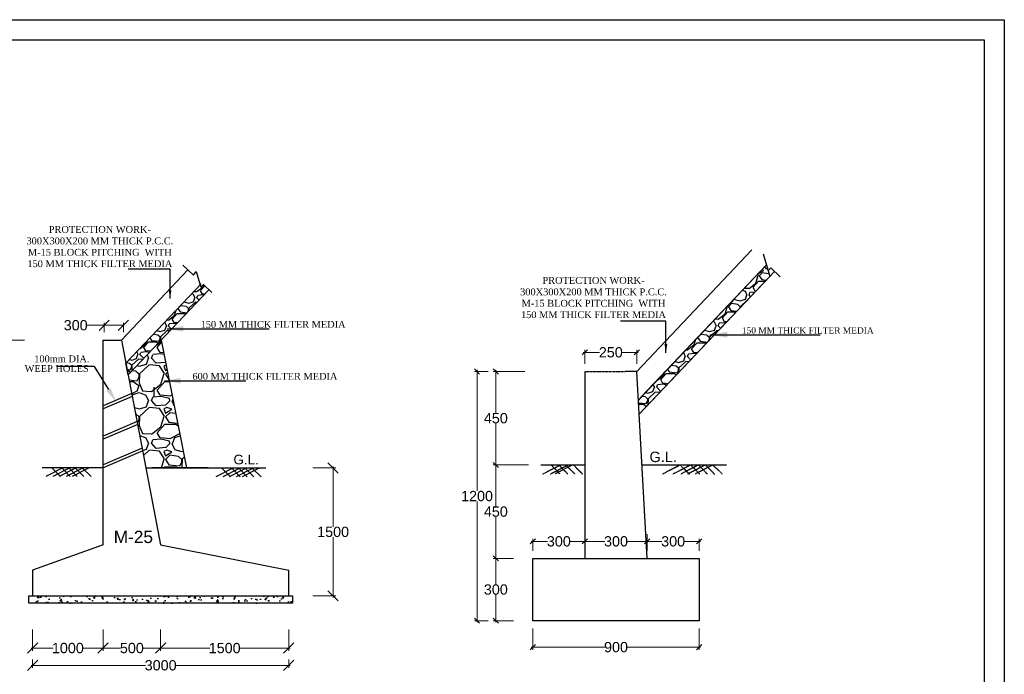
# Model space of a CAD drawing. Header units: inches. Extents: x 14126674 to 42230143, y -2093187 to -1851978.
# Tile 5 of 5: x 14431031 to 14622915, y -1979646 to -1851978. Entities that reach past the tile are written whole.
import ezdxf

# ---------------------------------------------------------------- set-up
doc = ezdxf.new("R2010")
doc.units = ezdxf.units.IN
doc.header["$MEASUREMENT"] = 0
doc.linetypes.add('DASHED2', pattern=[0.375, 0.25, -0.125])
doc.styles.get("Standard").update_dxf_attribs({"font": 'arial.ttf'})
doc.dimstyles.get("Standard").update_dxf_attribs({"dimtxt": 800, "dimasz": 500, "dimexe": 300, "dimexo": 50, "dimgap": 0.09, "dimtad": 0, "dimtih": 1, "dimtoh": 1, "dimdec": 0, "dimzin": 0, "dimdsep": 46, "dimtxsty": 'Standard', "dimblk": 'OBLIQUE', "dimcen": 0.09, "dimdle": 300, "dimclrd": 60, "dimclre": 61, "dimadec": 0, "dimazin": 0, "dimtfac": 1, "dimtdec": 0, "dimtofl": 0, "dimtmove": 0, "dimatfit": 3, "dimfxl": 1, "dimtolj": 1, "dimtzin": 0, "dimlwd": 9, "dimlwe": 9, "dimarcsym": 0})

# ---------------------------------------------------------------- blocks, each defined once
blk = doc.blocks.new('_Oblique')
at = {"color": 0, "linetype": 'ByBlock', "lineweight": -2}
blk.add_line((-0.5, -0.5), (0.5, 0.5), dxfattribs=at)
blk = doc.blocks.new('*D2005')
at = {"color": 5, "lineweight": 9, "transparency": 16777216}
for p, q in [((14458504, -1970897), (14458504, -1975035)), ((14483452, -1970897), (14483452, -1975035)), ((14458204, -1974535), (14468089, -1974535)), ((14483752, -1974535), (14473867, -1974535))]:
    blk.add_line(p, q, dxfattribs=at)
at = {"layer": 'Defpoints', "color": 0, "transparency": 16777216}
for p in [(14458504, -1969397), (14483452, -1969397), (14458504, -1974535)]:
    blk.add_point(p, dxfattribs=at)
at = {"color": 5, "lineweight": 9, "transparency": 16777216, "xscale": 2000, "yscale": 2000, "zscale": 2000, "rotation": 180}
blk.add_blockref('_Oblique', (14458504, -1974535), dxfattribs=at)
at = {"color": 5, "lineweight": 9, "transparency": 16777216, "xscale": 2000, "yscale": 2000, "zscale": 2000}
blk.add_blockref('_Oblique', (14483452, -1974535), dxfattribs=at)
at = {"color": 0, "transparency": 16777216, "insert": (14470978, -1974535), "char_height": 2000, "attachment_point": 5}
blk.add_mtext('\\A1;1500', dxfattribs=at)
blk = doc.blocks.new('*D2006')
at = {"color": 5, "lineweight": 9, "transparency": 16777216}
for p, q in [((14447277, -1972536), (14447277, -1975035)), ((14458504, -1972976), (14458504, -1975035)), ((14446977, -1974535), (14450685, -1974535)), ((14458804, -1974535), (14455097, -1974535))]:
    blk.add_line(p, q, dxfattribs=at)
at = {"layer": 'Defpoints', "color": 0, "transparency": 16777216}
for p in [(14447277, -1971036), (14458504, -1971476), (14447277, -1974535)]:
    blk.add_point(p, dxfattribs=at)
at = {"color": 5, "lineweight": 9, "transparency": 16777216, "xscale": 2000, "yscale": 2000, "zscale": 2000, "rotation": 180}
blk.add_blockref('_Oblique', (14447277, -1974535), dxfattribs=at)
at = {"color": 5, "lineweight": 9, "transparency": 16777216, "xscale": 2000, "yscale": 2000, "zscale": 2000}
blk.add_blockref('_Oblique', (14458504, -1974535), dxfattribs=at)
at = {"color": 0, "transparency": 16777216, "insert": (14452891, -1974535), "char_height": 2000, "attachment_point": 5}
blk.add_mtext('\\A1;500', dxfattribs=at)
blk = doc.blocks.new('*D2007')
at = {"color": 5, "lineweight": 9, "transparency": 16777216}
for p, q in [((14433556, -1970897), (14433556, -1975035)), ((14447277, -1970897), (14447277, -1975035)), ((14433256, -1974535), (14437528, -1974535)), ((14447577, -1974535), (14443306, -1974535))]:
    blk.add_line(p, q, dxfattribs=at)
at = {"layer": 'Defpoints', "color": 0, "transparency": 16777216}
for p in [(14433556, -1969397), (14447277, -1969397), (14447277, -1974535)]:
    blk.add_point(p, dxfattribs=at)
at = {"color": 5, "lineweight": 9, "transparency": 16777216, "xscale": 2000, "yscale": 2000, "zscale": 2000, "rotation": 180}
blk.add_blockref('_Oblique', (14433556, -1974535), dxfattribs=at)
at = {"color": 5, "lineweight": 9, "transparency": 16777216, "xscale": 2000, "yscale": 2000, "zscale": 2000}
blk.add_blockref('_Oblique', (14447277, -1974535), dxfattribs=at)
at = {"color": 0, "transparency": 16777216, "insert": (14440417, -1974535), "char_height": 2000, "attachment_point": 5}
blk.add_mtext('\\A1;1000', dxfattribs=at)
blk = doc.blocks.new('*D2009')
at = {"color": 5, "lineweight": 9, "transparency": 16777216}
for p, q in [((14431998, -1914451), (14425901, -1914451)), ((14426401, -1914151), (14426401, -1933388)), ((14426401, -1954667), (14426401, -1935430)), ((14427729, -1954367), (14425901, -1954367))]:
    blk.add_line(p, q, dxfattribs=at)
at = {"layer": 'Defpoints', "color": 0, "transparency": 16777216}
for p in [(14426401, -1914451), (14433498, -1914451), (14429229, -1954367)]:
    blk.add_point(p, dxfattribs=at)
at = {"color": 5, "lineweight": 9, "transparency": 16777216, "xscale": 2000, "yscale": 2000, "zscale": 2000}
for p, rotation in [((14426401, -1914451), 90), ((14426401, -1954367), 270)]:
    blk.add_blockref('_Oblique', p, dxfattribs=dict(at, rotation=rotation))
at = {"color": 0, "transparency": 16777216, "insert": (14426401, -1934409), "char_height": 2000, "attachment_point": 5}
blk.add_mtext('\\A1;2400', dxfattribs=at)
blk = doc.blocks.new('*D2011')
at = {"color": 5, "lineweight": 9, "transparency": 16777216}
for p, q in [((14488179, -1939399), (14492612, -1939399)), ((14492112, -1939099), (14492112, -1950851)), ((14492112, -1964647), (14492112, -1952894)), ((14488179, -1964347), (14492612, -1964347))]:
    blk.add_line(p, q, dxfattribs=at)
at = {"layer": 'Defpoints', "color": 0, "transparency": 16777216}
for p in [(14486679, -1939399), (14492112, -1939399), (14486679, -1964347)]:
    blk.add_point(p, dxfattribs=at)
at = {"color": 5, "lineweight": 9, "transparency": 16777216, "xscale": 2000, "yscale": 2000, "zscale": 2000}
for p, rotation in [((14492112, -1939399), 90), ((14492112, -1964347), 270)]:
    blk.add_blockref('_Oblique', p, dxfattribs=dict(at, rotation=rotation))
at = {"color": 0, "transparency": 16777216, "insert": (14492112, -1951873), "char_height": 2000, "attachment_point": 5}
blk.add_mtext('\\A1;1500', dxfattribs=at)
blk = doc.blocks.new('*D2012')
at = {"color": 5, "lineweight": 9, "transparency": 16777216}
for p, q in [((14433256, -1977896), (14455522, -1977896)), ((14433556, -1976728), (14433556, -1978396)), ((14483752, -1977896), (14461486, -1977896)), ((14483452, -1976728), (14483452, -1978396))]:
    blk.add_line(p, q, dxfattribs=at)
at = {"layer": 'Defpoints', "color": 0, "transparency": 16777216}
for p in [(14433556, -1975228), (14483452, -1975228), (14433556, -1977896)]:
    blk.add_point(p, dxfattribs=at)
at = {"color": 5, "lineweight": 9, "transparency": 16777216, "xscale": 2000, "yscale": 2000, "zscale": 2000, "rotation": 180}
blk.add_blockref('_Oblique', (14433556, -1977896), dxfattribs=at)
at = {"color": 5, "lineweight": 9, "transparency": 16777216, "xscale": 2000, "yscale": 2000, "zscale": 2000}
blk.add_blockref('_Oblique', (14483452, -1977896), dxfattribs=at)
at = {"color": 0, "transparency": 16777216, "insert": (14458504, -1977896), "char_height": 2000, "attachment_point": 5}
blk.add_mtext('\\A1;3000', dxfattribs=at)
blk = doc.blocks.new('*D2013')
at = {"color": 5, "lineweight": 9, "transparency": 16777216}
for p, q in [((14447500, -1912951), (14447500, -1911080)), ((14451242, -1912951), (14451242, -1911080)), ((14447500, -1911580), (14444154, -1911580)), ((14451242, -1911580), (14447200, -1911580))]:
    blk.add_line(p, q, dxfattribs=at)
at = {"layer": 'Defpoints', "color": 0, "transparency": 16777216}
for p in [(14451242, -1911580), (14447500, -1914451), (14451242, -1914451)]:
    blk.add_point(p, dxfattribs=at)
at = {"color": 5, "lineweight": 9, "transparency": 16777216, "xscale": 2000, "yscale": 2000, "zscale": 2000, "rotation": 180}
blk.add_blockref('_Oblique', (14447500, -1911580), dxfattribs=at)
at = {"color": 5, "lineweight": 9, "transparency": 16777216, "xscale": 2000, "yscale": 2000, "zscale": 2000}
blk.add_blockref('_Oblique', (14451242, -1911580), dxfattribs=at)
at = {"color": 0, "transparency": 16777216, "insert": (14441949, -1911580), "char_height": 2000, "attachment_point": 5}
blk.add_mtext('\\A1;300', dxfattribs=at)
blk = doc.blocks.new('*D2020')
at = {"color": 5, "lineweight": 9, "transparency": 16777216}
for p, q in [((14531039, -1970694), (14531039, -1974854)), ((14563439, -1970694), (14563439, -1974854)), ((14530739, -1974354), (14545033, -1974354)), ((14563739, -1974354), (14549445, -1974354))]:
    blk.add_line(p, q, dxfattribs=at)
at = {"layer": 'Defpoints', "color": 0, "transparency": 16777216}
for p in [(14531039, -1969194), (14563439, -1969194), (14563439, -1974354)]:
    blk.add_point(p, dxfattribs=at)
at = {"color": 5, "lineweight": 9, "transparency": 16777216, "xscale": 1000, "yscale": 1000, "zscale": 1000, "rotation": 180}
blk.add_blockref('_Oblique', (14531039, -1974354), dxfattribs=at)
at = {"color": 5, "lineweight": 9, "transparency": 16777216, "xscale": 1000, "yscale": 1000, "zscale": 1000}
blk.add_blockref('_Oblique', (14563439, -1974354), dxfattribs=at)
at = {"color": 0, "transparency": 16777216, "insert": (14547239, -1974354), "char_height": 2000, "attachment_point": 5}
blk.add_mtext('\\A1;900', dxfattribs=at)
blk = doc.blocks.new('*D2021')
at = {"color": 5, "lineweight": 9, "transparency": 16777216}
for p, q in [((14531039, -1955544), (14531039, -1953223)), ((14541164, -1955544), (14541164, -1953223)), ((14530739, -1953723), (14533896, -1953723)), ((14541464, -1953723), (14538307, -1953723))]:
    blk.add_line(p, q, dxfattribs=at)
at = {"layer": 'Defpoints', "color": 0, "transparency": 16777216}
for p in [(14541164, -1953723), (14531039, -1957044), (14541164, -1957044)]:
    blk.add_point(p, dxfattribs=at)
at = {"color": 5, "lineweight": 9, "transparency": 16777216, "xscale": 1000, "yscale": 1000, "zscale": 1000, "rotation": 180}
blk.add_blockref('_Oblique', (14531039, -1953723), dxfattribs=at)
at = {"color": 5, "lineweight": 9, "transparency": 16777216, "xscale": 1000, "yscale": 1000, "zscale": 1000}
blk.add_blockref('_Oblique', (14541164, -1953723), dxfattribs=at)
at = {"color": 0, "transparency": 16777216, "insert": (14536101, -1953723), "char_height": 2000, "attachment_point": 5}
blk.add_mtext('\\A1;300', dxfattribs=at)
blk = doc.blocks.new('*D2022')
at = {"color": 5, "lineweight": 9, "transparency": 16777216}
for p, q in [((14553314, -1955544), (14553314, -1953223)), ((14563439, -1955544), (14563439, -1953223)), ((14553014, -1953723), (14556171, -1953723)), ((14563739, -1953723), (14560582, -1953723))]:
    blk.add_line(p, q, dxfattribs=at)
at = {"layer": 'Defpoints', "color": 0, "transparency": 16777216}
for p in [(14563439, -1953723), (14553314, -1957044), (14563439, -1957044)]:
    blk.add_point(p, dxfattribs=at)
at = {"color": 5, "lineweight": 9, "transparency": 16777216, "xscale": 1000, "yscale": 1000, "zscale": 1000, "rotation": 180}
blk.add_blockref('_Oblique', (14553314, -1953723), dxfattribs=at)
at = {"color": 5, "lineweight": 9, "transparency": 16777216, "xscale": 1000, "yscale": 1000, "zscale": 1000}
blk.add_blockref('_Oblique', (14563439, -1953723), dxfattribs=at)
at = {"color": 0, "transparency": 16777216, "insert": (14558376, -1953723), "char_height": 2000, "attachment_point": 5}
blk.add_mtext('\\A1;300', dxfattribs=at)
blk = doc.blocks.new('*D2015')
at = {"color": 5, "lineweight": 9, "transparency": 16777216}
for p, q in [((14541164, -1952322), (14541164, -1953223)), ((14553314, -1952322), (14553314, -1953223)), ((14540864, -1953723), (14545033, -1953723)), ((14553614, -1953723), (14549444, -1953723))]:
    blk.add_line(p, q, dxfattribs=at)
at = {"layer": 'Defpoints', "color": 0, "transparency": 16777216}
for p in [(14541164, -1953723), (14541164, -1953822), (14553314, -1953822)]:
    blk.add_point(p, dxfattribs=at)
at = {"color": 5, "lineweight": 9, "transparency": 16777216, "xscale": 1000, "yscale": 1000, "zscale": 1000, "rotation": 180}
blk.add_blockref('_Oblique', (14541164, -1953723), dxfattribs=at)
at = {"color": 5, "lineweight": 9, "transparency": 16777216, "xscale": 1000, "yscale": 1000, "zscale": 1000}
blk.add_blockref('_Oblique', (14553314, -1953723), dxfattribs=at)
at = {"color": 0, "transparency": 16777216, "insert": (14547239, -1953723), "char_height": 2000, "attachment_point": 5}
blk.add_mtext('\\A1;300', dxfattribs=at)
blk = doc.blocks.new('*D2023')
at = {"color": 5, "lineweight": 9, "transparency": 16777216}
for p, q in [((14540864, -1916856), (14544003, -1916856)), ((14541164, -1919094), (14541164, -1916356)), ((14551589, -1916856), (14548449, -1916856)), ((14551289, -1919094), (14551289, -1916356))]:
    blk.add_line(p, q, dxfattribs=at)
at = {"layer": 'Defpoints', "color": 0, "transparency": 16777216}
for p in [(14551289, -1916856), (14541164, -1920594), (14551289, -1920594)]:
    blk.add_point(p, dxfattribs=at)
at = {"color": 5, "lineweight": 9, "transparency": 16777216, "xscale": 1000, "yscale": 1000, "zscale": 1000, "rotation": 180}
blk.add_blockref('_Oblique', (14541164, -1916856), dxfattribs=at)
at = {"color": 5, "lineweight": 9, "transparency": 16777216, "xscale": 1000, "yscale": 1000, "zscale": 1000}
blk.add_blockref('_Oblique', (14551289, -1916856), dxfattribs=at)
at = {"color": 0, "transparency": 16777216, "insert": (14546226, -1916856), "char_height": 2000, "attachment_point": 5}
blk.add_mtext('\\A1;250', dxfattribs=at)
blk = doc.blocks.new('*D2016')
at = {"color": 5, "lineweight": 9, "transparency": 16777216}
for p, q in [((14529493, -1920594), (14523323, -1920594)), ((14523823, -1920294), (14523823, -1928685)), ((14523823, -1939119), (14523823, -1930728)), ((14530187, -1938819), (14523323, -1938819))]:
    blk.add_line(p, q, dxfattribs=at)
at = {"layer": 'Defpoints', "color": 0, "transparency": 16777216}
for p in [(14530993, -1920594), (14523823, -1938819), (14531687, -1938819)]:
    blk.add_point(p, dxfattribs=at)
at = {"color": 5, "lineweight": 9, "transparency": 16777216, "xscale": 1000, "yscale": 1000, "zscale": 1000}
for p, rotation in [((14523823, -1920594), 90), ((14523823, -1938819), 270)]:
    blk.add_blockref('_Oblique', p, dxfattribs=dict(at, rotation=rotation))
at = {"color": 0, "transparency": 16777216, "insert": (14523823, -1929706), "char_height": 2000, "attachment_point": 5}
blk.add_mtext('\\A1;450', dxfattribs=at)
blk = doc.blocks.new('*D2017')
at = {"color": 5, "lineweight": 9, "transparency": 16777216}
for p, q in [((14524618, -1938819), (14523323, -1938819)), ((14523823, -1938519), (14523823, -1946910)), ((14523823, -1957344), (14523823, -1948953)), ((14527289, -1957044), (14523323, -1957044))]:
    blk.add_line(p, q, dxfattribs=at)
at = {"layer": 'Defpoints', "color": 0, "transparency": 16777216}
for p in [(14526118, -1938819), (14523823, -1957044), (14528789, -1957044)]:
    blk.add_point(p, dxfattribs=at)
at = {"color": 5, "lineweight": 9, "transparency": 16777216, "xscale": 1000, "yscale": 1000, "zscale": 1000}
for p, rotation in [((14523823, -1938819), 90), ((14523823, -1957044), 270)]:
    blk.add_blockref('_Oblique', p, dxfattribs=dict(at, rotation=rotation))
at = {"color": 0, "transparency": 16777216, "insert": (14523823, -1947931), "char_height": 2000, "attachment_point": 5}
blk.add_mtext('\\A1;450', dxfattribs=at)
blk = doc.blocks.new('*D2018')
at = {"color": 5, "lineweight": 9, "transparency": 16777216}
for p, q in [((14525039, -1957044), (14523323, -1957044)), ((14523823, -1956744), (14523823, -1962097)), ((14523823, -1969494), (14523823, -1964141)), ((14527289, -1969194), (14523323, -1969194))]:
    blk.add_line(p, q, dxfattribs=at)
at = {"layer": 'Defpoints', "color": 0, "transparency": 16777216}
for p in [(14526539, -1957044), (14523823, -1969194), (14528789, -1969194)]:
    blk.add_point(p, dxfattribs=at)
at = {"color": 5, "lineweight": 9, "transparency": 16777216, "xscale": 1000, "yscale": 1000, "zscale": 1000}
for p, rotation in [((14523823, -1957044), 90), ((14523823, -1969194), 270)]:
    blk.add_blockref('_Oblique', p, dxfattribs=dict(at, rotation=rotation))
at = {"color": 0, "transparency": 16777216, "insert": (14523823, -1963119), "char_height": 2000, "attachment_point": 5}
blk.add_mtext('\\A1;300', dxfattribs=at)
blk = doc.blocks.new('*D2019')
at = {"color": 5, "lineweight": 9, "transparency": 16777216}
for p, q in [((14522323, -1920594), (14519662, -1920594)), ((14520162, -1920294), (14520162, -1943873)), ((14520162, -1969494), (14520162, -1945915)), ((14522323, -1969194), (14519662, -1969194))]:
    blk.add_line(p, q, dxfattribs=at)
at = {"layer": 'Defpoints', "color": 0, "transparency": 16777216}
for p in [(14523823, -1920594), (14520162, -1969194), (14523823, -1969194)]:
    blk.add_point(p, dxfattribs=at)
at = {"color": 5, "lineweight": 9, "transparency": 16777216, "xscale": 1000, "yscale": 1000, "zscale": 1000}
for p, rotation in [((14520162, -1920594), 90), ((14520162, -1969194), 270)]:
    blk.add_blockref('_Oblique', p, dxfattribs=dict(at, rotation=rotation))
at = {"color": 0, "transparency": 16777216, "insert": (14520162, -1944894), "char_height": 2000, "attachment_point": 5}
blk.add_mtext('\\A1;1200', dxfattribs=at)

msp = doc.modelspace()

# ---------------------------------------------------------------- hatches: boundary and pattern name
h = msp.add_hatch()
h.set_pattern_fill('GRAVEL', color=0, scale=6000, style=0)
h.set_pattern_definition([(228.0128, (12805712.36, -1857715.53), (-47999.98939, -54000.00805), [807.216, -79914.528]), (184.9697, (12805172.36, -1858315.53), (72000.00631, 5999.947842), [1385.208, -137135.55]), (132.5104, (12803792.36, -1858435.53), (59999.94431, -66000.05204), [976.728, -96696.192]), (267.2737, (12801452.36, -1859935.53), (5999.976106, 120000.00177), [1261.428, -124881.348]), (292.8337, (12801392.36, -1861195.53), (-30000.059433, 71999.97847), [1236.93, -122456.238]), (357.2737, (12801872.36, -1862335.53), (-120000.00177, 5999.976106), [1261.428, -124881.348]), (37.6942, (12803132.36, -1862395.53), (-78000.044074, -59999.94243), [1668.174, -165149.094]), (72.2553, (12804452.36, -1861375.53), (42000.064576, 131999.977387), [1574.928, -155917.926]), (121.4296, (12804932.36, -1859875.53), (-48000.049405, 77999.97022), [1265.7, -125304.438]), (175.2364, (12804272.36, -1858795.53), (66000.00568, -5999.9492), [1444.992, -70804.578]), (222.3974, (12802832.36, -1858675.53), (-72000.044106, -65999.952492), [1868.688, -185000.25]), (138.8141, (12807392.36, -1859995.5), (-42000.01768, 35999.98388), [637.806, -63143.064]), (171.4692, (12806912.36, -1859575.53), (77999.98971, -12000.04746), [1213.422, -120129.066]), (225, (12805712.4, -1859395.5), (-7e-13, -6000.002), [848.526, -7636.752]), (203.1986, (12805292.4, -1858675.5), (29999.9984, 12000.00795), [456.948, -45237.69]), (291.8014, (12804872.4, -1858855.5), (-5999.99946, 18000.00164), [646.218, -31664.772]), (30.9638, (12805112.4, -1859455.5), (17999.98813, 12000.0149), [1049.574, -33936.138]), (161.5651, (12806012.4, -1858915.5), (12000.0026, -5999.9904), [758.946, -18214.722]), (16.3895, (12801392.36, -1858855.53), (60000.01319, 17999.95626), [1063.2, -105257.07]), (70.3462, (12802412.36, -1858555.53), (-23999.97148, -66000.01281), [891.966, -88304.448]), (293.1986, (12806012.4, -1857715.5), (-12000.00795, 29999.9984), [913.89, -44780.748]), (343.6105, (12806372.36, -1858555.53), (-60000.01319, 17999.95626), [1063.2, -105257.07]), (339.444, (12801392.36, -1862575.5), (-30000.01107, 11999.97598), [1025.28, -50238.744]), (294.7751, (12802352.36, -1862935.53), (-29999.95314, 66000.02053), [859.068, -85047.858]), (66.8014, (12806072.4, -1863715.5), (12000.00795, 29999.9984), [913.89, -44780.748]), (17.354, (12806432.36, -1862875.53), (-78000.012115, -23999.96701), [1005.786, -99572.544]), (69.444, (12803132.36, -1863715.5), (-11999.97598, -30000.01107), [512.64, -50751.384]), (101.3099, (12805712.4, -1863715.5), (-5999.9858, 24000.0045), [305.94, -30288.174]), (165.9638, (12805652.4, -1863415.5), (18000.0033, -5999.9883), [1236.93, -23501.7]), (186.009, (12804452.36, -1863115.53), (59999.998505, 5999.995905), [1146.3, -113483.538]), (303.6901, (12805112.4, -1859995.5), (-6000.008, 11999.9973), [865.332, -20767.974]), (353.1572, (12805592.36, -1860715.53), (101999.996193, -12000.047988), [1510.764, -149565.378]), (60.9454, (12807092.36, -1860895.5), (-24000.00016, -42000.0023), [617.736, -61156.044]), (90, (12807392.4, -1860355.5), (-6000, 6000), [360, -5640]), (120.2564, (12804332.36, -1862935.53), (23999.96932, -42000.01474), [833.544, -82521.12]), (48.0128, (12803912.36, -1862215.53), (47999.98939, 54000.00805), [1614.432, -79107.312]), (0, (12804992.4, -1861015.5), (6000, 6000), [1560, -4440]), (325.3048, (12806552.36, -1861015.53), (-59999.96555, 42000.05166), [948.684, -93919.644]), (254.0546, (12807332.4, -1861555.5), (-5999.99934, -24000.00076), [873.612, -42807.048]), (207.646, (12807092.36, -1862395.53), (-113999.974843, -60000.04628), [1422.39, -140816.844]), (175.4261, (12805832.36, -1863055.53), (-78000.00335, 5999.968807), [1504.794, -148974.444])])
h.paths.add_polyline_path([(14551597.7, -1926157.7), (14551752.3, -1928939.6), (14577193.4, -1902073.6), (14576539.1, -1899819.4)])
h = msp.add_hatch()
h.set_pattern_fill('GRAVEL', color=256, scale=5544, style=0)
h.set_pattern_definition([(228.0128, (12837968.53, -1856350.87), (-44351.9902, -49896.00744), [745.868, -73841.024]), (184.9697, (12837469.57, -1856905.27), (66528.00583, 5543.951806), [1279.932, -126713.248]), (132.5104, (12836194.45, -1857016.15), (55439.94854, -60984.04809), [902.497, -89347.281]), (267.2737, (12834032.3, -1858402.15), (5543.977922, 110880.001635), [1165.56, -115390.366]), (292.8337, (12833976.85, -1859566.4), (-27720.054916, 66527.980107), [1142.923, -113149.564]), (357.2737, (12834420.37, -1860619.75), (-110880.001635, 5543.977922), [1165.56, -115390.366]), (37.6942, (12835584.61, -1860675.2), (-72072.040724, -55439.946806), [1541.393, -152597.763]), (72.2553, (12836804.3, -1859732.71), (38808.059668, 121967.979106), [1455.233, -144068.164]), (121.4296, (12837247.81, -1858346.71), (-44352.04565, 72071.972482), [1169.507, -115781.3]), (175.2364, (12836637.97, -1857348.8), (60984.00525, -5543.95306), [1335.173, -65423.43]), (222.3974, (12835307.41, -1857237.91), (-66528.040754, -60983.956103), [1726.668, -170940.231]), (138.8141, (12839520.85, -1858457.6), (-38808.01634, 33263.9851), [589.333, -58344.191]), (171.4692, (12839077.33, -1858069.5), (72071.99049, -11088.043853), [1121.202, -110999.257]), (225, (12837968.5, -1857903), (-6e-13, -5544.002), [784.038, -7056.359]), (203.1986, (12837580.45, -1857237.9), (27719.9985, 11088.00735), [422.22, -41799.626]), (291.8014, (12837192.4, -1857404.2), (-5543.9995, 16632.0015), [597.105, -29258.25]), (30.9638, (12837414.1, -1857958.6), (16631.98904, 11088.01377), [969.806, -31356.992]), (161.5651, (12838245.7, -1857459.7), (11088.0024, -5543.9911), [701.266, -16830.403]), (16.3895, (12833976.85, -1857404.23), (55440.01219, 16631.959583), [982.397, -97257.533]), (70.3462, (12834919.33, -1857127.03), (-22175.97365, -60984.01184), [824.177, -81593.31]), (293.1986, (12838245.7, -1856350.9), (-11088.00735, 27719.9985), [844.434, -41377.411]), (343.6105, (12838578.37, -1857127.03), (-55440.01219, 16631.959583), [982.397, -97257.533]), (339.444, (12833976.85, -1860841.5), (-27720.01023, 11087.9778), [947.359, -46420.6]), (294.7751, (12834863.9, -1861174.15), (-27719.9567, 60984.01897), [793.779, -78584.22]), (66.8014, (12838301.2, -1861894.9), (11088.00735, 27719.9985), [844.434, -41377.411]), (17.354, (12838633.8, -1861118.7), (-72072.011194, -22175.96952), [929.346, -92005.03]), (69.444, (12835584.6, -1861894.9), (-11087.9778, -27720.01023), [473.68, -46894.279]), (101.3099, (12837968.5, -1861894.9), (-5543.9869, 22176.0042), [282.689, -27986.273]), (165.9638, (12837913.1, -1861617.7), (16632.003, -5543.9892), [1142.923, -21715.57]), (186.009, (12836804.3, -1861340.47), (55439.99862, 5543.996216), [1059.181, -104858.789]), (303.6901, (12837414.1, -1858457.6), (-5544.0074, 11087.9975), [799.567, -19189.608]), (353.1572, (12837857.65, -1859122.87), (94247.996482, -11088.04434), [1395.946, -138198.41]), (60.9454, (12839243.65, -1859289.2), (-22176.00015, -38808.00213), [570.788, -56508.185]), (90, (12839521, -1858790), (-5544, 5544), [332.64, -5211.36]), (120.2564, (12836693.4, -1861174.15), (22175.97165, -38808.01362), [770.195, -76249.515]), (48.0128, (12836305.33, -1860508.87), (44351.9902, 49896.00744), [1491.735, -73095.156]), (0, (12837303, -1859400), (5544, 5544), [1441.44, -4102.56]), (325.3048, (12838744.7, -1859400.07), (-55439.96817, 38808.04773), [876.584, -86781.751]), (254.0546, (12839465.4, -1859899), (-5543.9994, -22176.0007), [807.217, -39553.712]), (207.646, (12839243.65, -1860675.2), (-105335.976755, -55440.042762), [1314.288, -130114.764]), (175.4261, (12838079.41, -1861285.03), (-72072.003095, 5543.971178), [1390.43, -137652.386])])
h.paths.add_polyline_path([(14466324.2, -1904154), (14466197.8, -1903718.4), (14451747.9, -1918977.6), (14452181.3, -1921241.2), (14467907, -1904634.7), (14466832.5, -1903617.2)])
h = msp.add_hatch()
h.set_pattern_fill('GRAVEL', color=256, scale=8316, style=0)
h.set_pattern_definition([(228.0128, (12838616.25, -1834867.9), (-66527.9853, -74844.01116), [1118.8, -110761.536]), (184.9697, (12837867.8, -1835699.47), (99792.008744, 8315.92771), [1919.9, -190069.872]), (132.5104, (12835955.13, -1835865.8), (83159.92281, -91476.07213), [1353.745, -134020.922]), (267.2737, (12832711.9, -1837944.8), (8315.96688, 166320.00245), [1748.34, -173085.55]), (292.8337, (12832628.73, -1839691.15), (-41580.08237, 99791.97016), [1714.385, -169724.346]), (357.2737, (12833294, -1841271.2), (-166320.00245, 8315.96688), [1748.34, -173085.55]), (37.6942, (12835040.37, -1841354.35), (-108108.061086, -83159.92021), [2312.09, -228896.644]), (72.2553, (12836869.9, -1839940.63), (58212.0895, 182951.96866), [2182.85, -216102.245]), (121.4296, (12837535.17, -1837861.63), (-66528.06848, 108107.95872), [1754.26, -173671.95]), (175.2364, (12836620.4, -1836364.75), (91476.00787, -8315.9296), [2002.76, -98135.145]), (222.3974, (12834624.57, -1836198.43), (-99792.06113, -91475.934154), [2590, -256410.347]), (138.8141, (12840944.7, -1838027.95), (-58212.0245, 49895.97766), [884, -87516.287]), (171.4692, (12840279.45, -1837445.83), (108107.98574, -16632.06578), [1681.803, -166498.885]), (225, (12838616, -1837196.4), (-9e-13, -8316.003), [1176.057, -10584.54]), (203.1986, (12838034.1, -1836198.4), (41579.99776, 16632.011), [633.33, -62699.44]), (291.8014, (12837452, -1836447.9), (-8315.9993, 24948.0023), [895.66, -43887.374]), (30.9638, (12837784.6, -1837279.5), (24947.9836, 16632.0207), [1454.71, -47035.487]), (161.5651, (12839032, -1836531), (16632.0036, -8315.9867), [1051.9, -25245.605]), (16.3895, (12832628.73, -1836447.9), (83160.01828, 24947.93937), [1473.595, -145886.3]), (70.3462, (12834042.45, -1836032.1), (-33263.96048, -91476.01776), [1236.265, -122389.965]), (293.1986, (12839032, -1834867.9), (-16632.011, 41579.99776), [1266.65, -62066.117]), (343.6105, (12839531, -1836032.1), (-83160.01828, 24947.93937), [1473.595, -145886.3]), (339.444, (12832628.7, -1841603.8), (-41580.01534, 16631.9667), [1421.04, -69630.9]), (294.7751, (12833959.3, -1842102.8), (-41579.93505, 91476.02846), [1190.67, -117876.33]), (66.8014, (12839115.2, -1843183.9), (16632.011, 41579.99776), [1266.65, -62066.117]), (17.354, (12839614.17, -1842019.63), (-108108.01679, -33263.95428), [1394.02, -138007.546]), (69.444, (12835040.4, -1843183.9), (-16631.9667, -41580.01534), [710.52, -70341.42]), (101.3099, (12838616.2, -1843183.9), (-8315.9803, 33264.0063), [424.033, -41979.41]), (165.9638, (12838533, -1842768), (24948.0045, -8315.9838), [1714.385, -32573.356]), (186.009, (12836869.9, -1842352.27), (83159.99793, 8315.99432), [1588.77, -157288.184]), (303.6901, (12837784.6, -1838028), (-8316.011, 16631.9963), [1199.35, -28784.41]), (353.1572, (12838449.93, -1839025.87), (141371.99472, -16632.06651), [2093.92, -207297.614]), (60.9454, (12840528.9, -1839275.35), (-33264.00023, -58212.0032), [856.182, -84762.277]), (90, (12840945, -1838527), (-8316, 8316), [498.96, -7817.04]), (120.2564, (12836703.57, -1842102.8), (33263.95748, -58212.02042), [1155.292, -114374.272]), (48.0128, (12836121.45, -1841104.9), (66527.9853, 74844.01116), [2237.603, -109642.734]), (0, (12837618, -1839442), (8316, 8316), [2162.16, -6153.84]), (325.3048, (12839780.5, -1839441.67), (-83159.95226, 58212.0716), [1314.876, -130172.627]), (254.0546, (12840861.6, -1840190.1), (-8315.9991, -33264.00105), [1210.826, -59330.57]), (207.646, (12840528.93, -1841354.35), (-158003.96513, -83160.06414), [1971.433, -195172.146]), (175.4261, (12838782.57, -1842269.1), (-108108.00464, 8315.956766), [2085.644, -206478.58])])
h.paths.add_polyline_path([(14458611.7, -1914450.6), (14452181.3, -1921241.2), (14455645.4, -1939398.6), (14463533.7, -1939398.6)])
h = msp.add_hatch()
h.set_pattern_fill('AR-CONC', color=256, scale=415.8, style=0)
h.set_pattern_definition([(50, (13918938.3, -1392310.7), (2982.368, -260.9234), [311.85, -3430.35]), (355, (13918938.3, -1392310.7), (-576.928, 3127.615), [249.48, -2744.28]), (100.4514, (13919187, -1392332.5), (2405.442, 2866.69), [265.032, -2915.349]), (46.1842, (13918938.3, -1391479), (4437.588, -688.228), [467.775, -5145.525]), (96.6356, (13919308, -1391536.5), (3886.328, 4050.382), [397.548, -4373.023]), (351.1842, (13918938.3, -1391479), (3886.324, 4050.385), [374.22, -4116.42]), (21, (13919354.1, -1391687), (2481.9395, -1674.089), [311.85, -3430.35]), (326, (13919354, -1391687), (1011.705, 3015.174), [249.48, -2744.28]), (71.4514, (13919561, -1391826.6), (3493.646, 1341.082), [265.032, -2915.349]), (37.5, (13918938.3, -1392310.7), (50.5607, 1384.1726), [0, -2711.016, 0, -2785.86, 0, -2754.675]), (7.5, (13918938.3, -1392310.7), (1093.8431, 1639.964), [0, -1588.356, 0, -2648.646, 0, -1049.895]), (327.5, (13918011.1, -1392310.7), (2219.6337, -93.7832), [0, -1039.5, 0, -3243.24, 0, -4303.53]), (317.5, (13917595.3, -1392310.7), (2424.888, 416.2365), [0, -1351.35, 0, -2153.844, 0, -3056.13])])
h.paths.add_polyline_path([(14484197.7, -1965764.1), (14484197.7, -1964346.6), (14432823.5, -1964346.6), (14432823.5, -1965764.1)])

# ---------------------------------------------------------------- linework, layer by layer
for p, q in [((14534300.9, -1852270), (14534300.9, -1852270)), ((14450881, -1914450.6), (14463831.2, -1900775.1)), ((14460338.8, -1900636), (14452182.2, -1900636)), ((14460338.8, -1906374.6), (14460338.8, -1900636)), ((14462826.5, -1899823.6), (14464915.2, -1901801.6)), ((14464915.2, -1901801.6), (14465437.2, -1901097.9)), ((14465437.2, -1901097.9), (14466324.2, -1904154)), ((14451747.9, -1918977.6), (14466407.1, -1903497.3)), ((14452181.3, -1921241.2), (14467907, -1904634.7)), ((14466324.2, -1904154), (14466832.5, -1903617.2)), ((14466832.5, -1903617.2), (14468504, -1905200)), ((14459786.8, -1912278.7), (14479657, -1912278.7)), ((14447277.4, -1954367.4), (14447277.4, -1914450.6)), ((14447277.4, -1914450.6), (14450881, -1914450.6)), ((14450881, -1914450.6), (14458504, -1954367.4)), ((14458611.7, -1914450.6), (14463533.7, -1939398.6)), ((14458611.7, -1914450.6), (14463533.7, -1939398.6)), ((14445535.7, -1919616.3), (14438194.7, -1919616.3)), ((14445535.7, -1919616.3), (14448339.5, -1924099.2)), ((14459249.5, -1922389.6), (14475088, -1922402.9)), ((14457204.6, -1923653.2), (14457204.6, -1925584.1)), ((14452872.6, -1924879.2), (14447277.4, -1927285.7)), ((14452980.1, -1925442.1), (14447277.4, -1927894.8)), ((14453916.9, -1930347.7), (14447277.4, -1933203.3)), ((14454024.4, -1930910.5), (14447277.4, -1933812.4)), ((14454902.7, -1935509.8), (14447277.4, -1938789.5)), ((14455010.2, -1936072.7), (14447277.4, -1939398.6)), ((14447277.4, -1939398.6), (14435409.4, -1939398.6)), ((14439289.5, -1939416.1), (14436108.3, -1941050.2)), ((14437390.3, -1939416.1), (14438981.9, -1941050.2)), ((14440683.5, -1939416.1), (14437502.3, -1941050.2)), ((14441927.8, -1939416.1), (14438746.6, -1941050.2)), ((14439289.5, -1939416.1), (14440857.8, -1941050.2)), ((14443251.6, -1939416.1), (14440070.4, -1941050.2)), ((14440683.5, -1939416.1), (14442246.8, -1941050.2)), ((14444459, -1939416.1), (14441277.8, -1941050.2)), ((14441927.8, -1939416.1), (14443515.4, -1941050.2)), ((14443251.6, -1939416.1), (14444941.5, -1941050.2)), ((14455645.4, -1939398.6), (14479017.5, -1939398.6)), ((14467782.3, -1939398.6), (14456757.6, -1939398.6)), ((14472420.9, -1939482.1), (14469239.7, -1941116.2)), ((14470521.7, -1939482.1), (14472113.3, -1941116.2)), ((14473814.9, -1939482.1), (14470633.7, -1941116.2)), ((14475059.1, -1939482.1), (14471877.9, -1941116.2)), ((14472420.9, -1939482.1), (14473989.2, -1941116.2)), ((14476382.9, -1939482.1), (14473201.7, -1941116.2)), ((14473814.9, -1939482.1), (14475378.2, -1941116.2)), ((14477590.4, -1939482.1), (14474409.2, -1941116.2)), ((14475059.1, -1939482.1), (14476646.8, -1941116.2)), ((14476382.9, -1939482.1), (14478072.9, -1941116.2)), ((14447277.4, -1954367.4), (14433556, -1959357)), ((14458504, -1954367.4), (14483452, -1959357)), ((14433556, -1959357), (14433556, -1964346.6)), ((14483452, -1964346.6), (14483452, -1959357)), ((14433556, -1964346.6), (14483452, -1964346.6))]:
    msp.add_line(p, q)
at = {"color": 0}
for p, q in [((14551288.6, -1920594), (14573731.6, -1896894)), ((14575913.4, -1897663.5), (14576873.4, -1900971)), ((14552226.8, -1925493.4), (14576539.1, -1899819.4)), ((14552695.9, -1927943.1), (14578142.7, -1901071.1)), ((14576873.4, -1900971), (14577423.5, -1900390.1)), ((14577423.5, -1900390.1), (14579232.5, -1902103.1)), ((14556968.7, -1910745.3), (14548141.2, -1910745.3)), ((14556968.7, -1916955.8), (14556968.7, -1910745.3)), ((14565552.7, -1913434.2), (14587057.2, -1913434.2)), ((14541163.6, -1920594), (14541163.6, -1957044)), ((14541163.6, -1920594), (14541163.6, -1938819)), ((14551288.6, -1920594), (14549039.9, -1920594)), ((14553313.6, -1957044), (14551288.6, -1920594)), ((14552226.8, -1925493.4), (14551597.7, -1926157.7)), ((14552695.9, -1927943.1), (14551752.3, -1928939.6)), ((14532568.1, -1938819), (14541163.6, -1938819)), ((14552301.1, -1938819), (14568795.6, -1938819)), ((14552301.1, -1938819), (14565367.4, -1938819)), ((14531038.6, -1969194), (14531038.6, -1957044)), ((14531038.6, -1957044), (14541163.6, -1957044)), ((14541163.6, -1957044), (14541163.6, -1957044)), ((14541163.6, -1957044), (14563438.6, -1957044)), ((14553313.6, -1957044), (14563438.6, -1957044)), ((14563438.6, -1957044), (14563438.6, -1969194)), ((14541163.6, -1969194), (14531038.6, -1969194)), ((14563438.6, -1969194), (14541163.6, -1969194))]:
    msp.add_line(p, q, dxfattribs=at)
at = {"color": 0, "linetype": 'DASHED2'}
for p, q in [((14541163.6, -1920594), (14549039.9, -1920594)), ((14541163.6, -1920594), (14541163.6, -1942441.5)), ((14536361.7, -1938871.1), (14532918.8, -1940639.6)), ((14537870.3, -1938871.1), (14534427.5, -1940639.6)), ((14534571.6, -1938765.8), (14536268.9, -1940534.3)), ((14538859.6, -1938765.8), (14535416.7, -1940534.3)), ((14536080.3, -1938765.8), (14537772.2, -1940534.3)), ((14537426.9, -1938765.8), (14539145.1, -1940534.3)), ((14538859.6, -1938765.8), (14540688.5, -1940534.3)), ((14559777.2, -1938819), (14556334.4, -1940587.5)), ((14561832.6, -1938819), (14558389.7, -1940587.5)), ((14559777.2, -1938819), (14561499.7, -1940587.5)), ((14563341.2, -1938819), (14559898.4, -1940587.5)), ((14564687.9, -1938819), (14561245, -1940587.5)), ((14561832.6, -1938819), (14563529.9, -1940587.5)), ((14566120.5, -1938819), (14562677.7, -1940587.5)), ((14563341.2, -1938819), (14565033.1, -1940587.5)), ((14564687.9, -1938819), (14566406, -1940587.5)), ((14566120.5, -1938819), (14567949.5, -1940587.5)), ((14541163.6, -1942441.5), (14541163.6, -1942441.5))]:
    msp.add_line(p, q, dxfattribs=at)
for points in [[(14126674, -1851978.4), (14622915, -1851978.4), (14622915, -2093186.6), (14126674, -2093186.6)], [(14130610.5, -1855908.1), (14618978.5, -1855908.1), (14618978.5, -2089256.9), (14130610.5, -2089256.9)], [(14432823.5, -1964346.6), (14484197.7, -1964346.6), (14484197.7, -1965764.1), (14432823.5, -1965764.1)]]:
    msp.add_lwpolyline(points, close=True)
at = {"color": 0}
msp.add_lwpolyline([(14551597.7, -1926157.7), (14576539.1, -1899819.4), (14577193.4, -1902073.6), (14551752.3, -1928939.6), (14551597.7, -1926157.7)], dxfattribs=at)
for points in [[(14451747.9, -1918977.6), (14466407.1, -1903497.3)], [(14467907, -1904634.7), (14452181.3, -1921241.2), (14451747.9, -1918977.6)]]:
    msp.add_lwpolyline(points)
for points in [[(14460604, -1904783.2), (14460338.8, -1906374.6), (14460073.6, -1904783.2)], [(14462897.9, -1912795.9), (14459715.2, -1912265.4), (14462897.9, -1911734.9)], [(14462432.2, -1922920.1), (14459249.5, -1922389.6), (14462432.2, -1921859.2)], [(14448744.3, -1923846.1), (14449858.4, -1926527.8), (14447934.7, -1924352.4)]]:
    msp.add_solid(points)
for points in [[(14568919.7, -1913993.9), (14565475.2, -1913419.8), (14568919.7, -1912845.8)], [(14557255.8, -1915233.6), (14556968.7, -1916955.8), (14556681.7, -1915233.6)]]:
    msp.add_solid(points, dxfattribs=at)

# ---------------------------------------------------------------- texts
at = {"char_height": 1336.5, "attachment_point": 2}
for s, insert, width in [('{\\fTimes New Roman|b0|i0|c0|p18;PROTECTION WORK-\\P300X300X200 MM THICK P.C.C. M-15 BLOCK PITCHING  WITH 150 MM THICK FILTER MEDIA}', (14446653.1, -1892218.9), 28797.375), ('{\\fTimes New Roman|b0|i0|c0|p18;PROTECTION WORK-\\P300X300X200 MM THICK P.C.C. M-15 BLOCK PITCHING  WITH 150 MM THICK FILTER MEDIA}', (14542856.5, -1902157.4), 28797.375), ('{\\fTimes New Roman|b0|i0|c0|p18;150 MM THICK FILTER MEDIA}', (14480413.5, -1910728.6), 33213.941), ('{\\fTimes New Roman|b0|i0|c0|p18;100mm DIA. }', (14439249.6, -1917457.8), 28797.375), ('{\\fTimes New Roman|b0|i0|c0|p18;WEEP HOLES\\H1.2x; }', (14438246.7, -1919342.9), 28797.375), ('{\\fTimes New Roman|b0|i0|c0|p18;600 MM THICK FILTER MEDIA}', (14478826.9, -1920861), 33213.941)]:
    msp.add_mtext(s, dxfattribs=dict(at, insert=insert, width=width))
at = {"color": 0, "insert": (14584614.1, -1911974.6), "char_height": 1215, "width": 31314.378, "attachment_point": 2}
msp.add_mtext('{\\fTimes New Roman|b0|i0|c0|p18;150 MM THICK FILTER MEDIA}', dxfattribs=at)
at = {"attachment_point": 5}
for s, insert, char_height in [('\\A1;G.L.', (14475158.1, -1937774.3), 1871.1), ('\\A1;M-25', (14453177.5, -1952859.9), 2405.7)]:
    msp.add_mtext(s, dxfattribs=dict(at, insert=insert, char_height=char_height))
at = {"color": 0, "insert": (14556442.5, -1937258.5), "char_height": 2025, "attachment_point": 5}
msp.add_mtext('\\A1;G.L.', dxfattribs=at)

# ---------------------------------------------------------------- dimensions: what is measured, and where the dimension line sits
at = {"color": 0}
dim = msp.add_linear_dim(base=(14451242.1, -1911579.7), p1=(14447499.9, -1914450.6), p2=(14451242.1, -1914450.6), text='300', dimstyle='Standard', override={"dimtxt": 2000, "dimasz": 2000, "dimexe": 500, "dimexo": 1500, "dimclrd": 5, "dimclre": 5}, dxfattribs=at)
dim.commit()
dim.dimension.update_dxf_attribs({"geometry": '*D2013', "text_midpoint": (14441948.7, -1911579.7), "dimtype": 160})
for base, p1, p2, text, override, picture, middle in [((14426401.1, -1914450.6), (14429229.3, -1954367.4), (14433497.8, -1914450.6), '2400', {"dimtxt": 2000, "dimasz": 2000, "dimexe": 500, "dimexo": 1500, "dimclrd": 5, "dimclre": 5}, '*D2009', (14426401.1, -1934409)), ((14520161.9, -1969194), (14523823.4, -1920594), (14523823.4, -1969194), '1200', {"dimtxt": 2000, "dimasz": 1000, "dimexe": 500, "dimexo": 1500, "dimclrd": 5, "dimclre": 5}, '*D2019', (14520161.9, -1944894)), ((14523823.4, -1938819), (14530993.5, -1920594), (14531687.2, -1938819), '450', {"dimtxt": 2000, "dimasz": 1000, "dimexe": 500, "dimexo": 1500, "dimclrd": 5, "dimclre": 5}, '*D2016', (14523823.4, -1929706.5)), ((14492112.1, -1939398.6), (14486679, -1964346.6), (14486679, -1939398.6), '1500', {"dimtxt": 2000, "dimasz": 2000, "dimexe": 500, "dimexo": 1500, "dimclrd": 5, "dimclre": 5}, '*D2011', (14492112.1, -1951872.6)), ((14523823.4, -1957044), (14526118.5, -1938819), (14528788.6, -1957044), '450', {"dimtxt": 2000, "dimasz": 1000, "dimexe": 500, "dimexo": 1500, "dimclrd": 5, "dimclre": 5}, '*D2017', (14523823.4, -1947931.5)), ((14523823.4, -1969194), (14526538.6, -1957044), (14528788.6, -1969194), '300', {"dimtxt": 2000, "dimasz": 1000, "dimexe": 500, "dimexo": 1500, "dimclrd": 5, "dimclre": 5}, '*D2018', (14523823.4, -1963119))]:
    dim = msp.add_linear_dim(base=base, p1=p1, p2=p2, angle=90, text=text, dimstyle='Standard', override=override, dxfattribs=at)
    dim.commit()
    dim.dimension.update_dxf_attribs({"geometry": picture, "text_midpoint": middle})
for base, p1, p2, text, override, picture, middle in [((14551288.6, -1916855.6), (14541163.6, -1920594), (14551288.6, -1920594), '250', {"dimtxt": 2000, "dimasz": 1000, "dimexe": 500, "dimexo": 1500, "dimclrd": 5, "dimclre": 5}, '*D2023', (14546226.1, -1916855.6)), ((14541163.6, -1953722.6), (14531038.6, -1957044), (14541163.6, -1957044), '300', {"dimtxt": 2000, "dimasz": 1000, "dimexe": 500, "dimexo": 1500, "dimclrd": 5, "dimclre": 5}, '*D2021', (14536101.1, -1953722.6)), ((14541163.6, -1953722.6), (14553313.6, -1953822.3), (14541163.6, -1953822.3), '300', {"dimtxt": 2000, "dimasz": 1000, "dimexe": 500, "dimexo": 1500, "dimclrd": 5, "dimclre": 5}, '*D2015', (14547238.6, -1953722.6)), ((14563438.6, -1953722.6), (14553313.6, -1957044), (14563438.6, -1957044), '300', {"dimtxt": 2000, "dimasz": 1000, "dimexe": 500, "dimexo": 1500, "dimclrd": 5, "dimclre": 5}, '*D2022', (14558376.1, -1953722.6)), ((14447277.4, -1974534.5), (14433556, -1969397.1), (14447277.4, -1969397.1), '1000', {"dimtxt": 2000, "dimasz": 2000, "dimexe": 500, "dimexo": 1500, "dimclrd": 5, "dimclre": 5}, '*D2007', (14440416.7, -1974534.5)), ((14458504, -1974534.5), (14483452, -1969397.1), (14458504, -1969397.1), '1500', {"dimtxt": 2000, "dimasz": 2000, "dimexe": 500, "dimexo": 1500, "dimclrd": 5, "dimclre": 5}, '*D2005', (14470978, -1974534.5)), ((14563438.6, -1974354.3), (14531038.6, -1969194), (14563438.6, -1969194), '900', {"dimtxt": 2000, "dimasz": 1000, "dimexe": 500, "dimexo": 1500, "dimclrd": 5, "dimclre": 5}, '*D2020', (14547238.6, -1974354.3)), ((14447277.4, -1974534.5), (14458504, -1971476.1), (14447277.4, -1971035.7), '500', {"dimtxt": 2000, "dimasz": 2000, "dimexe": 500, "dimexo": 1500, "dimclrd": 5, "dimclre": 5}, '*D2006', (14452890.7, -1974534.5)), ((14433556, -1977895.6), (14483452, -1975227.5), (14433556, -1975227.5), '3000', {"dimtxt": 2000, "dimasz": 2000, "dimexe": 500, "dimexo": 1500, "dimclrd": 5, "dimclre": 5}, '*D2012', (14458504, -1977895.6))]:
    dim = msp.add_linear_dim(base=base, p1=p1, p2=p2, text=text, dimstyle='Standard', override=override, dxfattribs=at)
    dim.commit()
    dim.dimension.update_dxf_attribs({"geometry": picture, "text_midpoint": middle})

doc.saveas('drawing.dxf')
